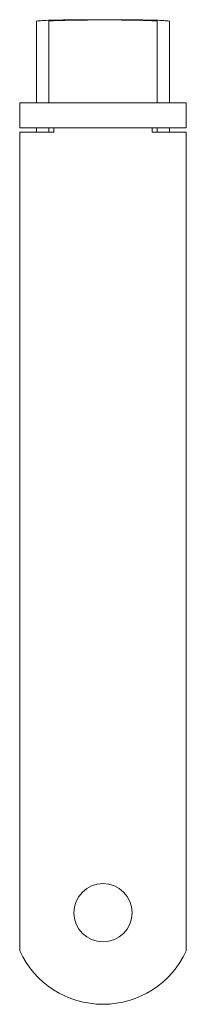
# Model space of a CAD drawing. Header units: millimetres. Extents: x 64 to 84, y 54 to 172.
import ezdxf

# ---------------------------------------------------------------- set-up
doc = ezdxf.new("R2010")
doc.units = ezdxf.units.MM

msp = doc.modelspace()

# ---------------------------------------------------------------- linework, layer by layer
at = {"color": 0, "linetype": 'Continuous', "lineweight": 0}
for p, q in [((65.92, 171.74), (65.92, 162)), ((67.42, 171.74), (67.42, 162)), ((80.42, 171.74), (80.42, 162)), ((81.92, 171.74), (81.92, 162)), ((83.92, 161.93), (63.92, 161.93)), ((63.92, 158.93), (63.92, 161.93)), ((65.92, 162), (65.92, 161.93)), ((67.42, 161.93), (67.42, 162)), ((80.42, 162), (80.42, 161.93)), ((81.92, 161.93), (81.92, 162)), ((83.92, 158.93), (83.92, 161.93)), ((83.92, 158.93), (63.92, 158.93)), ((65.92, 158.93), (65.92, 158.43)), ((67.42, 158.93), (67.42, 158.43)), ((68.02, 158.93), (68.02, 158.43)), ((79.82, 158.43), (79.82, 158.93)), ((80.42, 158.93), (80.42, 158.43)), ((81.92, 158.93), (81.92, 158.43)), ((63.92, 158.43), (63.92, 60.01)), ((68.02, 158.43), (63.92, 158.43)), ((83.92, 158.43), (79.82, 158.43)), ((83.92, 60.01), (83.92, 158.43))]:
    msp.add_line(p, q, dxfattribs=at)
at = {"color": 0, "linetype": 'Continuous', "lineweight": 0, "extrusion": (0, 0, -1)}
for start, end in [(0, 180), (180, 0)]:
    msp.add_arc((-73.92, 64.6), 3.5, start, end, dxfattribs=at)
at = {"color": 0, "linetype": 'Continuous', "lineweight": 0}
msp.add_arc((73.92, 64.6), 11, 204.62, 335.38, dxfattribs=at)
for points, knots in [([(73.92, 171.93), (73.43, 171.93), (72.9, 171.93), (71.87, 171.93), (71.37, 171.93), (70.44, 171.92), (69.94, 171.91), (69.01, 171.9), (68.6, 171.89), (67.91, 171.87), (67.58, 171.87), (67.01, 171.85), (66.78, 171.84), (66.37, 171.81), (66.19, 171.8), (65.96, 171.77), (65.92, 171.76), (65.92, 171.74)], [-3.32104, -3.32104, -3.32104, -3.32104, -3.174848, -3.174848, -3.028657, -3.028657, -2.861799, -2.861799, -2.694942, -2.694942, -2.522817, -2.522817, -2.350693, -2.350693, -2.12791, -2.12791, -1.905128, -1.905128, -1.905128, -1.905128]), ([(73.92, 171.9), (73.52, 171.9), (73.09, 171.9), (72.26, 171.9), (71.86, 171.89), (71.1, 171.89), (70.69, 171.88), (69.93, 171.87), (69.6, 171.86), (69.04, 171.85), (68.76, 171.84), (68.3, 171.83), (68.11, 171.82), (67.79, 171.8), (67.64, 171.79), (67.46, 171.77), (67.42, 171.76), (67.42, 171.74)], [-5.32635, -5.32635, -5.32635, -5.32635, -5.20783, -5.20783, -5.08931, -5.08931, -4.951909, -4.951909, -4.814507, -4.814507, -4.672297, -4.672297, -4.530087, -4.530087, -4.347604, -4.347604, -4.165121, -4.165121, -4.165121, -4.165121]), ([(81.92, 171.74), (81.92, 171.76), (81.87, 171.77), (81.65, 171.8), (81.46, 171.81), (81.06, 171.84), (80.83, 171.85), (80.26, 171.87), (79.93, 171.87), (79.24, 171.89), (78.82, 171.9), (77.9, 171.91), (77.39, 171.92), (76.46, 171.93), (75.96, 171.93), (74.94, 171.93), (74.41, 171.93), (73.92, 171.93)], [-4.736952, -4.736952, -4.736952, -4.736952, -4.514169, -4.514169, -4.291387, -4.291387, -4.119262, -4.119262, -3.947137, -3.947137, -3.78028, -3.78028, -3.613423, -3.613423, -3.467231, -3.467231, -3.32104, -3.32104, -3.32104, -3.32104]), ([(80.42, 171.74), (80.42, 171.76), (80.37, 171.77), (80.16, 171.79), (79.99, 171.81), (79.61, 171.82), (79.39, 171.83), (78.86, 171.85), (78.54, 171.86), (77.95, 171.87), (77.62, 171.88), (76.91, 171.89), (76.53, 171.89), (75.82, 171.9), (75.45, 171.9), (74.68, 171.9), (74.28, 171.9), (73.92, 171.9)], [-1.161123, -1.161123, -1.161123, -1.161123, -0.964235, -0.964235, -0.767346, -0.767346, -0.616802, -0.616802, -0.466258, -0.466258, -0.342221, -0.342221, -0.218184, -0.218184, -0.109092, -0.109092, 0, 0, 0, 0])]:
    msp.add_open_spline(points, degree=3, knots=knots, dxfattribs=at)

doc.saveas('drawing.dxf')
